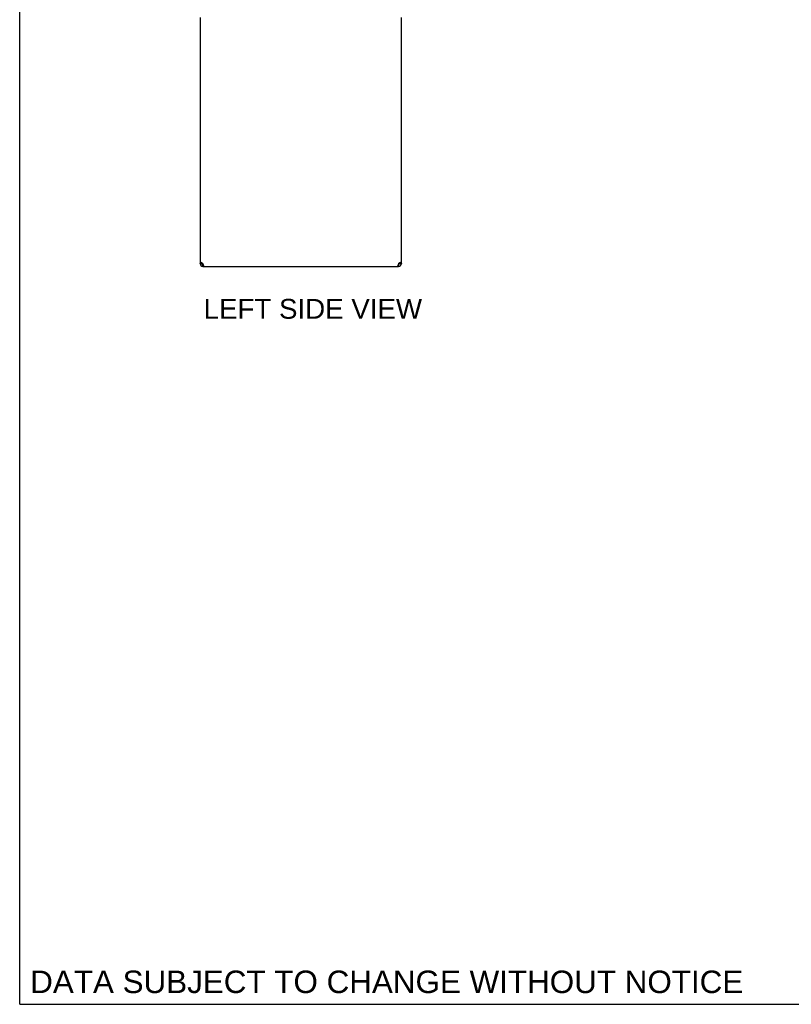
# Model space of a CAD drawing. Header units: inches. Extents: x 0 to 268, y 0 to 173.
# Tile 1 of 30: x 0 to 46, y 0 to 59. Entities that reach past the tile are written whole.
import ezdxf

# ---------------------------------------------------------------- set-up
doc = ezdxf.new("R2010")
doc.units = ezdxf.units.IN
doc.header["$LTSCALE"] = 14.739934
doc.header["$MEASUREMENT"] = 0
doc.layers.get('0').update_dxf_attribs({"linetype": 'CONTINUOUS'})
doc.layers.add('DIMENSIONS', color=7, linetype='CONTINUOUS')
doc.styles.get("Standard").update_dxf_attribs({"font": 'arial.ttf'})

msp = doc.modelspace()

# ---------------------------------------------------------------- linework, layer by layer
at = {"color": 7, "linetype": 'Continuous'}
for p, q in [((0, 0), (0, 173.411)), ((10.871, 44.162), (10.767, 44.162)), ((10.873, 44.19), (10.875, 44.2)), ((10.892, 44.116), (10.892, 44.189)), ((10.933, 44.1), (10.952, 44.1)), ((10.933, 43.996), (10.933, 44.1)), ((22.581, 44.1), (22.6, 44.1)), ((22.6, 43.996), (22.6, 44.1)), ((22.642, 44.116), (22.642, 44.189)), ((22.767, 44.162), (22.663, 44.162)), ((0, 0), (267.999, 0))]:
    msp.add_line(p, q, dxfattribs=at)
at = {"color": 3, "linetype": 'Continuous'}
for p, q in [((10.767, 58.829), (10.767, 44.162)), ((22.767, 44.162), (22.767, 58.829)), ((10.941, 44.136), (10.933, 44.162)), ((22.6, 44.162), (22.592, 44.136)), ((10.933, 43.996), (22.6, 43.996))]:
    msp.add_line(p, q, dxfattribs=at)
for points in [[(10.767, 44.162), (10.768, 44.176), (10.772, 44.19), (10.779, 44.204), (10.789, 44.217), (10.801, 44.231), (10.815, 44.245)], [(10.815, 44.245), (10.832, 44.231), (10.85, 44.217), (10.869, 44.204), (10.89, 44.19), (10.911, 44.176), (10.933, 44.162)], [(10.971, 44.045), (10.964, 44.065), (10.956, 44.087), (10.948, 44.111), (10.941, 44.136)], [(11.009, 43.996), (11.002, 43.998), (10.994, 44.004), (10.986, 44.014), (10.979, 44.028), (10.971, 44.045)], [(22.562, 44.045), (22.554, 44.028), (22.547, 44.014), (22.539, 44.004), (22.532, 43.998), (22.524, 43.996)], [(22.592, 44.136), (22.585, 44.111), (22.577, 44.087), (22.57, 44.065), (22.562, 44.045)], [(22.6, 44.162), (22.622, 44.176), (22.643, 44.19), (22.664, 44.204), (22.683, 44.217), (22.701, 44.231), (22.718, 44.245)], [(22.718, 44.245), (22.732, 44.231), (22.744, 44.217), (22.754, 44.204), (22.761, 44.19), (22.765, 44.176), (22.767, 44.162)]]:
    msp.add_lwpolyline(points, dxfattribs=at)
at = {"color": 7, "linetype": 'Continuous'}
for points in [[(10.871, 44.162), (10.871, 44.176), (10.873, 44.19)], [(22.659, 44.2), (22.66, 44.19), (22.662, 44.176), (22.663, 44.162)]]:
    msp.add_lwpolyline(points, dxfattribs=at)
at = {"color": 3, "linetype": 'Continuous'}
for centre, start, end in [((10.933, 44.162), 180, 270), ((22.6, 44.162), 270, 360)]:
    msp.add_arc(centre, 0.167, start, end, dxfattribs=at)
at = {"color": 7, "linetype": 'Continuous'}
for centre, start, end in [((10.933, 44.162), 180, 270), ((22.6, 44.162), 270, 360)]:
    msp.add_arc(centre, 0.0625, start, end, dxfattribs=at)

# ---------------------------------------------------------------- texts
at = {"layer": 'DIMENSIONS', "color": 2, "linetype": 'Continuous', "attachment_point": 2, "line_spacing_factor": 0.9}
for s, insert, char_height, width in [('LEFT SIDE VIEW', (17.487, 42.055), 1.18235, 13.00143), ('DATA SUBJECT TO CHANGE WITHOUT NOTICE', (21.894, 2.01), 1.33999, 42.45141)]:
    msp.add_mtext(s, dxfattribs=dict(at, insert=insert, char_height=char_height, width=width))

doc.saveas('drawing.dxf')
